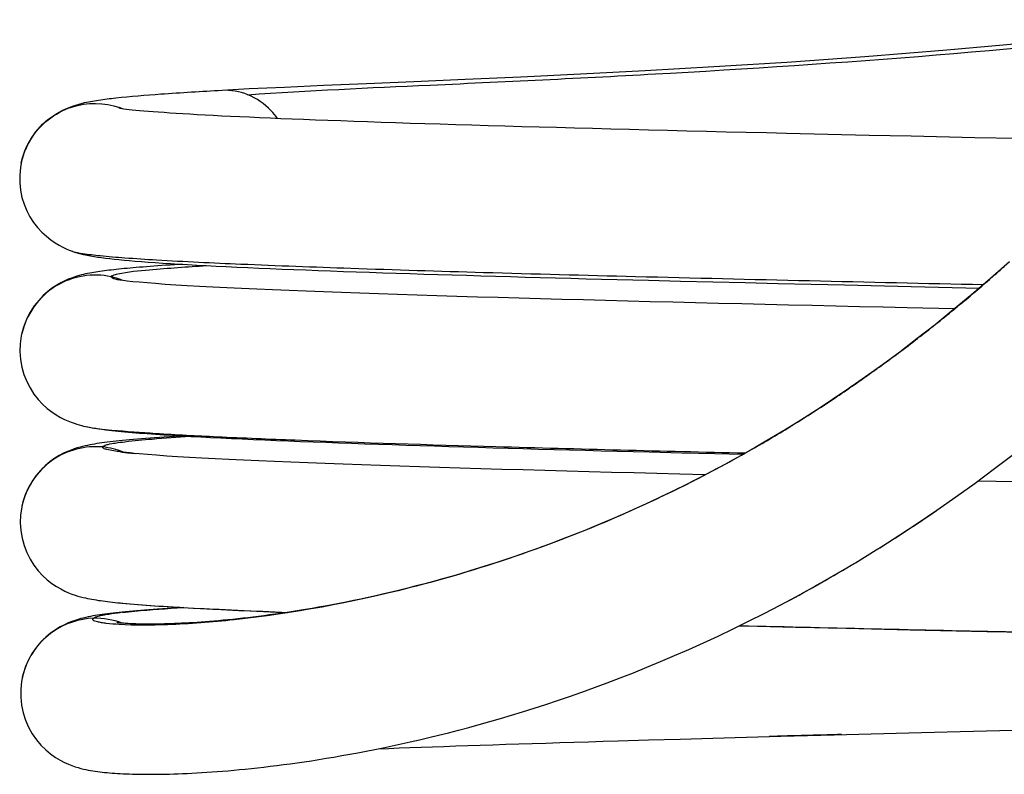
# Model space of a CAD drawing. Header units: millimetres. Extents: x 262 to 2160, y 848 to 2518.
# Tile 1 of 8: x 262 to 491, y 848 to 1024. Entities that reach past the tile are written whole.
import ezdxf

# ---------------------------------------------------------------- set-up
doc = ezdxf.new("R2010")
doc.units = ezdxf.units.MM
doc.header["$LTSCALE"] = 220.192598
doc.layers.add('00_COMPONENTS_11', color=7, linetype='CONTINUOUS')

msp = doc.modelspace()

# ---------------------------------------------------------------- linework, layer by layer
at = {"layer": '00_COMPONENTS_11', "color": 7, "linetype": 'Continuous'}
for p, q in [((309.05, 1007.28), (309.05, 1007.28)), ((285.28, 1003), (285.24, 1003.01)), ((459.86, 996.76), (450.17, 996.99)), ((469.65, 996.54), (459.86, 996.76)), ((484.48, 996.21), (469.65, 996.54)), ((494.43, 996), (484.48, 996.21)), ((262.26, 990.3), (262.26, 990.3)), ((274.21, 969.74), (274.24, 969.73)), ((284.81, 963.09), (284.71, 963.11)), ((415.87, 962.79), (423.38, 962.61)), ((423.38, 962.61), (430.96, 962.43)), ((430.96, 962.43), (438.61, 962.25)), ((438.61, 962.25), (446.31, 962.07)), ((446.31, 962.07), (454.05, 961.89)), ((454.05, 961.89), (469.64, 961.53)), ((469.64, 961.53), (485.51, 961.18)), ((262.34, 950.33), (262.33, 950.32)), ((458.97, 940.46), (455.09, 937.76)), ((455.9, 938.32), (455.26, 937.88)), ((455.48, 938.03), (455.26, 937.88)), ((455.9, 938.33), (455.48, 938.03)), ((277.23, 928.92), (277.68, 928.82)), ((416.16, 922.79), (423.83, 922.6)), ((423.83, 922.6), (430.44, 922.44)), ((432.55, 923.61), (432.02, 923.31)), ((426.5, 920.23), (423.22, 918.47)), ((424.13, 918.95), (423.4, 918.56)), ((423.87, 918.81), (423.4, 918.57)), ((424.13, 918.96), (423.87, 918.81)), ((493.68, 916.01), (485.15, 916.2)), ((262.42, 910.37), (262.41, 910.3)), ((456.63, 897.16), (461.48, 900.13)), ((461.48, 900.13), (462.8, 900.95)), ((299.97, 886.72), (298.67, 886.64)), ((442.63, 882.16), (451.48, 881.95)), ((451.48, 881.95), (460.38, 881.75)), ((460.38, 881.75), (469.31, 881.55)), ((469.31, 881.55), (487.22, 881.15)), ((487.22, 881.15), (505.11, 880.76)), ((262.51, 870.4), (262.48, 870.28)), ((487.16, 858), (496.48, 858.24)), ((401.31, 855.65), (408.44, 855.86)), ((408.44, 855.86), (415.8, 856.07)), ((415.8, 856.07), (423.39, 856.29)), ((423.39, 856.29), (431.21, 856.51)), ((431.21, 856.51), (439.25, 856.73)), ((437.65, 856.69), (436.55, 856.66)), ((439.25, 856.73), (451.71, 857.07)), ((445.98, 856.92), (443.99, 856.86)), ((451.71, 857.07), (460.28, 857.3)), ((453.36, 857.11), (452.43, 857.09)), ((460.28, 857.3), (469.05, 857.53)), ((469.05, 857.53), (478.01, 857.77)), ((478.01, 857.77), (487.16, 858))]:
    msp.add_line(p, q, dxfattribs=at)
for points in [[(546.37, 1023.72), (542.96, 1023.27), (519.63, 1020.58), (498.05, 1018.39), (477.89, 1016.58), (458.78, 1015.06), (440.65, 1013.78), (423.63, 1012.7), (407.6, 1011.78), (392.6, 1011), (378.65, 1010.34), (365.68, 1009.75), (353.7, 1009.24), (342.72, 1008.77), (332.68, 1008.35), (323.56, 1007.95), (315.37, 1007.57), (309.05, 1007.25)], [(450.17, 996.99), (440.6, 997.21), (435.87, 997.32), (431.18, 997.43), (426.53, 997.54), (421.92, 997.66), (417.36, 997.77), (412.86, 997.88), (408.4, 997.99), (404, 998.11), (399.66, 998.22), (395.37, 998.33), (391.15, 998.44), (387, 998.56), (382.91, 998.67), (378.89, 998.78), (374.94, 998.89), (371.06, 999.01), (367.26, 999.12), (363.54, 999.23), (359.89, 999.34), (356.33, 999.45), (352.85, 999.56), (349.45, 999.67), (346.13, 999.78), (342.9, 999.89), (339.76, 1000), (336.7, 1000.11), (333.73, 1000.22), (330.85, 1000.33), (328.06, 1000.44), (325.36, 1000.54), (322.75, 1000.65), (320.22, 1000.76), (317.79, 1000.86), (315.45, 1000.97), (313.2, 1001.07), (311.04, 1001.17), (308.97, 1001.27), (306.98, 1001.38), (305.09, 1001.48), (303.28, 1001.58), (301.56, 1001.67), (299.92, 1001.77), (298.37, 1001.87), (296.91, 1001.96), (295.53, 1002.06), (294.23, 1002.15), (293.01, 1002.24), (291.87, 1002.33), (290.82, 1002.41), (289.84, 1002.5), (288.95, 1002.58), (288.14, 1002.66), (287.4, 1002.74), (286.75, 1002.81), (286.18, 1002.88), (285.68, 1002.94), (285.28, 1003)], [(262.25, 990.3), (262.07, 989.24), (261.9, 987.46), (261.9, 985.7), (262.09, 983.98), (262.43, 982.31), (262.92, 980.71), (263.54, 979.2), (264.28, 977.78), (265.13, 976.48), (266.07, 975.27), (267.08, 974.18), (268.11, 973.23), (269.14, 972.41), (270.15, 971.71), (271.1, 971.14), (271.96, 970.68), (272.74, 970.32), (273.45, 970.02), (274.1, 969.78), (274.21, 969.74)], [(274.24, 969.73), (274.69, 969.57), (275.8, 969.25), (276.76, 969.01), (277.59, 968.82), (278.42, 968.66), (279.27, 968.52), (280.11, 968.39), (280.99, 968.26), (281.92, 968.14), (282.89, 968.03), (283.92, 967.91), (285.03, 967.8), (286.21, 967.69), (287.47, 967.57), (288.83, 967.46), (290.28, 967.35), (291.82, 967.23), (293.47, 967.11), (295.21, 967), (297.05, 966.88), (298.99, 966.76), (301.02, 966.65), (303.15, 966.53), (305.36, 966.41), (307.66, 966.3), (310.04, 966.18), (312.5, 966.06), (315.02, 965.95), (317.62, 965.84), (320.26, 965.72), (322.97, 965.61), (325.74, 965.5), (328.55, 965.39), (331.42, 965.28), (334.35, 965.18), (337.32, 965.07), (340.33, 964.96), (343.4, 964.86), (346.5, 964.75), (349.65, 964.65), (352.84, 964.55), (356.07, 964.44), (359.34, 964.34), (362.65, 964.24), (365.99, 964.14), (369.37, 964.04), (372.78, 963.94), (376.22, 963.84), (379.69, 963.74), (383.19, 963.65), (386.72, 963.55), (390.28, 963.45), (393.86, 963.36), (397.47, 963.26), (401.1, 963.17), (404.76, 963.07), (408.44, 962.98), (415.87, 962.79)], [(299.8, 966.72), (299.04, 966.67), (297.98, 966.6), (296.95, 966.54), (295.95, 966.47), (294.99, 966.4), (294.06, 966.34), (293.16, 966.27), (292.29, 966.21), (291.44, 966.14), (290.63, 966.08), (289.84, 966.02), (289.07, 965.95), (288.34, 965.89), (287.62, 965.83), (286.93, 965.76), (286.26, 965.7), (285.62, 965.64), (284.99, 965.57), (284.39, 965.51), (283.8, 965.45), (283.23, 965.38), (282.68, 965.32), (282.14, 965.25), (281.62, 965.18), (281.1, 965.11), (280.6, 965.04), (280.11, 964.97), (279.62, 964.89), (279.15, 964.82), (278.68, 964.73), (278.21, 964.65), (277.73, 964.55), (277.26, 964.45), (276.77, 964.34), (276.27, 964.22), (275.75, 964.08), (275.18, 963.91), (274.58, 963.72), (273.93, 963.49), (273.21, 963.21), (272.4, 962.86), (271.52, 962.42), (270.57, 961.88), (269.54, 961.2), (268.46, 960.38), (267.38, 959.42), (266.32, 958.3), (265.29, 957.01), (264.37, 955.59), (263.57, 954.04), (262.9, 952.37), (262.4, 950.62), (262.34, 950.33)], [(492.51, 967.3), (488.08, 963.39), (483.72, 959.64), (479.42, 956.06), (475.19, 952.64), (471.03, 949.38), (466.94, 946.26), (462.92, 943.29), (458.97, 940.46)], [(286.93, 962.8), (286.02, 962.91), (285.25, 963.02), (284.84, 963.08), (284.81, 963.09)], [(479.73, 956.32), (468.69, 956.56), (463.12, 956.69), (457.57, 956.82), (452.03, 956.94), (446.52, 957.07), (441.03, 957.2), (435.57, 957.33), (430.14, 957.46), (424.74, 957.59), (419.39, 957.72), (414.07, 957.85), (408.81, 957.98), (403.59, 958.12), (398.42, 958.25), (393.3, 958.39), (388.23, 958.52), (383.22, 958.66), (378.26, 958.8), (373.37, 958.94), (368.54, 959.08), (363.78, 959.22), (359.09, 959.37), (354.48, 959.51), (349.94, 959.66), (345.5, 959.81), (341.13, 959.96), (336.87, 960.11), (332.7, 960.26), (328.63, 960.42), (324.68, 960.57), (320.84, 960.73), (317.14, 960.89), (313.56, 961.06), (310.13, 961.22), (306.88, 961.38), (303.8, 961.55), (300.91, 961.72), (298.24, 961.88), (295.79, 962.04), (293.55, 962.2), (291.56, 962.36), (289.8, 962.51), (288.28, 962.66), (286.93, 962.8)], [(262.33, 950.32), (262.27, 950.02), (262.02, 948.2), (261.96, 946.36), (262.09, 944.54), (262.4, 942.75), (262.88, 941.03), (263.53, 939.4), (264.3, 937.88), (265.2, 936.48), (266.18, 935.23), (267.22, 934.11), (268.3, 933.13), (269.37, 932.3), (270.41, 931.61), (271.4, 931.03), (272.33, 930.56), (273.15, 930.19), (273.89, 929.89), (274.57, 929.65), (275.19, 929.45), (275.76, 929.28), (276.29, 929.14), (276.8, 929.01), (277.23, 928.92)], [(455.09, 937.76), (451.28, 935.19), (447.54, 932.73), (443.87, 930.4)], [(443.87, 930.4), (440.26, 928.16), (436.72, 926.04), (433.25, 924.01)], [(277.68, 928.82), (279.2, 928.54), (280.6, 928.33), (281.94, 928.15), (283.35, 927.98), (284.86, 927.82), (286.43, 927.67), (288.08, 927.53), (289.82, 927.39), (291.63, 927.25), (293.51, 927.12), (295.48, 926.99), (297.52, 926.86), (299.63, 926.73), (301.81, 926.61), (304.07, 926.49), (306.39, 926.37), (308.78, 926.25), (311.24, 926.13), (313.77, 926.01), (316.36, 925.9), (319.02, 925.78), (321.73, 925.67), (324.51, 925.55), (327.35, 925.44), (330.24, 925.33), (333.19, 925.22), (336.19, 925.11), (339.24, 925), (342.34, 924.9), (345.49, 924.79), (348.68, 924.68), (351.92, 924.58), (355.2, 924.47), (358.52, 924.37), (361.88, 924.27), (365.28, 924.16), (368.72, 924.06), (372.19, 923.96), (375.7, 923.86), (379.23, 923.76), (382.8, 923.66), (386.4, 923.56), (390.03, 923.46), (393.69, 923.37), (397.37, 923.27), (401.08, 923.17), (404.82, 923.08), (408.58, 922.98), (416.16, 922.79)], [(299.97, 926.71), (299.27, 926.67), (298, 926.59), (296.77, 926.51), (295.58, 926.43), (294.44, 926.35), (293.33, 926.27), (292.27, 926.19), (291.24, 926.11), (290.26, 926.03), (289.31, 925.95), (288.4, 925.88), (287.52, 925.8), (286.68, 925.72), (285.87, 925.64), (285.1, 925.56), (284.36, 925.48), (283.64, 925.41), (282.96, 925.33), (282.3, 925.24), (281.67, 925.16), (281.06, 925.08), (280.47, 924.99), (279.9, 924.91), (279.34, 924.81), (278.78, 924.72), (278.23, 924.61), (277.69, 924.5), (277.12, 924.38), (276.55, 924.24), (275.95, 924.09), (275.31, 923.9), (274.61, 923.68), (273.86, 923.42), (273.03, 923.08), (272.11, 922.67), (271.12, 922.15), (270.07, 921.51), (268.96, 920.72), (267.82, 919.76), (266.71, 918.66), (265.67, 917.41), (264.71, 916.02), (263.88, 914.53), (263.2, 912.97), (262.66, 911.35), (262.42, 910.37)], [(287.62, 922.73), (287.2, 922.78), (286.8, 922.83), (286.43, 922.87), (286.09, 922.91), (285.79, 922.95), (285.52, 922.99), (285.28, 923.02), (285.08, 923.05), (284.92, 923.08), (284.8, 923.1), (284.78, 923.11)], [(289.75, 922.52), (288.57, 922.63), (288.08, 922.68), (287.62, 922.73)], [(421.67, 917.66), (415.75, 917.81), (410.38, 917.94), (405.06, 918.08), (399.78, 918.22), (394.55, 918.35), (389.38, 918.49), (384.27, 918.63), (379.22, 918.77), (374.23, 918.92), (369.32, 919.06), (364.48, 919.2), (359.72, 919.35), (355.04, 919.5), (350.46, 919.64), (345.97, 919.79), (341.57, 919.94), (337.28, 920.1), (333.1, 920.25), (329.04, 920.4), (325.1, 920.56), (321.28, 920.72), (317.6, 920.88), (314.05, 921.04), (310.66, 921.2), (307.42, 921.36), (304.34, 921.52), (301.43, 921.69), (298.7, 921.86), (296.16, 922.02), (293.81, 922.19), (291.68, 922.36), (289.75, 922.52)], [(433.25, 924.01), (429.84, 922.08), (426.5, 920.23)], [(432.55, 923.61), (432.36, 923.5), (432.03, 923.32)], [(471.27, 906.45), (475.61, 909.39), (480.02, 912.48), (484.51, 915.72), (489.06, 919.11), (493.69, 922.65)], [(423.22, 918.47), (420, 916.79), (416.84, 915.19), (413.74, 913.66), (410.7, 912.19), (407.72, 910.8), (404.79, 909.46), (401.91, 908.19), (399.09, 906.97), (396.32, 905.81), (393.6, 904.69), (390.94, 903.63), (388.32, 902.61), (385.75, 901.64), (383.23, 900.71), (380.75, 899.82), (378.32, 898.97), (375.93, 898.16), (373.58, 897.38), (371.28, 896.64), (369.02, 895.93), (366.8, 895.24), (364.62, 894.59), (362.48, 893.97), (360.38, 893.37), (358.32, 892.81), (356.3, 892.26), (354.31, 891.74), (352.36, 891.24), (350.44, 890.77), (348.56, 890.31), (346.71, 889.88), (344.9, 889.47), (343.12, 889.07), (341.37, 888.69), (339.66, 888.33), (337.98, 887.99), (336.32, 887.67), (334.7, 887.35), (333.11, 887.06), (331.55, 886.78), (330.02, 886.51), (328.52, 886.25), (327.05, 886.01), (325.61, 885.78), (324.2, 885.56), (322.81, 885.36), (321.45, 885.16), (320.12, 884.98), (318.82, 884.8), (317.54, 884.64), (316.29, 884.48), (315.06, 884.33), (313.86, 884.2), (312.69, 884.07), (311.54, 883.95), (310.41, 883.83), (309.31, 883.73), (308.24, 883.63), (307.19, 883.54), (306.16, 883.45), (305.16, 883.38), (304.18, 883.3), (303.22, 883.24), (302.29, 883.18), (301.38, 883.12), (300.49, 883.08), (299.63, 883.03), (298.79, 882.99), (297.97, 882.96), (297.18, 882.93), (296.41, 882.9), (295.66, 882.88), (294.94, 882.87), (294.23, 882.85), (293.56, 882.85), (292.9, 882.84), (292.27, 882.84), (291.66, 882.84), (291.07, 882.84), (290.51, 882.85), (289.96, 882.86), (289.44, 882.87), (288.95, 882.89), (288.47, 882.9), (288.02, 882.92), (287.6, 882.94), (287.2, 882.96), (286.82, 882.98), (286.46, 883.01), (286.14, 883.03), (285.84, 883.06), (285.56, 883.08), (285.32, 883.1), (285.1, 883.12), (284.91, 883.15), (284.76, 883.17), (284.64, 883.18), (284.59, 883.19)], [(262.41, 910.3), (262.36, 910.07), (262.11, 908.28), (262.04, 906.47), (262.15, 904.66), (262.45, 902.89), (262.92, 901.17), (263.55, 899.53), (264.32, 897.99), (265.21, 896.57), (266.19, 895.29), (267.23, 894.16), (268.32, 893.17), (269.4, 892.33), (270.45, 891.63), (271.47, 891.04), (272.42, 890.56), (273.29, 890.17), (274.08, 889.86), (274.82, 889.6), (275.48, 889.39), (276.09, 889.22), (276.66, 889.08), (277.21, 888.95), (277.72, 888.84), (278.22, 888.73), (278.72, 888.64), (279.22, 888.55), (279.71, 888.47), (280.22, 888.39), (280.73, 888.32), (281.26, 888.25), (281.8, 888.18), (282.35, 888.11), (282.93, 888.04), (283.52, 887.97), (284.13, 887.91), (284.77, 887.84), (285.42, 887.78), (285.91, 887.73)], [(462.8, 900.95), (466.99, 903.63), (471.27, 906.45)], [(262.14, 867.65), (262.13, 865.8), (262.32, 863.97), (262.7, 862.18), (263.25, 860.45), (263.95, 858.82), (264.81, 857.3), (265.79, 855.89), (266.84, 854.64), (267.96, 853.53), (269.11, 852.58), (270.24, 851.78), (271.3, 851.14), (272.31, 850.62), (273.23, 850.2), (274.06, 849.87), (274.8, 849.61), (275.49, 849.4), (276.14, 849.22), (276.74, 849.07), (277.32, 848.94), (277.88, 848.82), (278.42, 848.72), (278.96, 848.63), (279.49, 848.55), (280.02, 848.48), (280.56, 848.41), (281.11, 848.34), (281.67, 848.28), (282.24, 848.23), (282.83, 848.18), (283.43, 848.13), (284.05, 848.08), (284.68, 848.04), (285.33, 848.01), (286.01, 847.97), (286.7, 847.94), (287.42, 847.92), (288.15, 847.89), (288.91, 847.87), (289.69, 847.86), (290.49, 847.85), (291.32, 847.84), (292.17, 847.84), (293.05, 847.84), (293.94, 847.85), (294.87, 847.86), (295.81, 847.88), (296.78, 847.9), (297.78, 847.93), (298.8, 847.97), (299.85, 848.01), (300.92, 848.06), (302.02, 848.11), (303.15, 848.17), (304.3, 848.24), (305.47, 848.31), (306.68, 848.4), (307.91, 848.49), (309.16, 848.58), (310.45, 848.69), (311.76, 848.81), (313.1, 848.93), (314.47, 849.07), (315.87, 849.21), (317.3, 849.36), (318.76, 849.53), (320.25, 849.71), (321.78, 849.89), (323.33, 850.09), (324.92, 850.31), (326.53, 850.53), (328.19, 850.77), (329.87, 851.02), (331.59, 851.29), (333.34, 851.57), (335.13, 851.87), (336.95, 852.19), (338.81, 852.52), (340.71, 852.87), (342.64, 853.24), (344.61, 853.63), (346.62, 854.03), (348.67, 854.46), (350.75, 854.91), (352.88, 855.39), (355.05, 855.89), (357.26, 856.41), (359.51, 856.96), (361.8, 857.53), (364.13, 858.13), (366.51, 858.76), (368.94, 859.43), (371.41, 860.12), (373.92, 860.85), (376.48, 861.61), (379.09, 862.4), (381.75, 863.24), (384.46, 864.11), (387.22, 865.03), (390.03, 865.99), (392.9, 867), (395.82, 868.05), (398.79, 869.15), (401.82, 870.31), (404.9, 871.51), (408.04, 872.78), (411.24, 874.11), (414.5, 875.5), (417.82, 876.95), (421.2, 878.48), (424.65, 880.07), (428.16, 881.75), (431.74, 883.5), (435.38, 885.34), (439.09, 887.27), (442.86, 889.29), (446.71, 891.4), (450.62, 893.62), (454.61, 895.95), (456.63, 897.16)], [(286.58, 885.71), (285.8, 885.64), (285.05, 885.56), (284.33, 885.48), (283.64, 885.41), (282.98, 885.33), (282.34, 885.25), (281.73, 885.17), (281.13, 885.09), (280.56, 885.01), (280, 884.92), (279.45, 884.83), (278.91, 884.74), (278.37, 884.64), (277.83, 884.53), (277.28, 884.41), (276.71, 884.27), (276.12, 884.12), (275.49, 883.94), (274.8, 883.72), (274.04, 883.45), (273.22, 883.13), (272.31, 882.71), (271.3, 882.19), (270.22, 881.54), (269.1, 880.76), (267.97, 879.83), (266.84, 878.72), (265.79, 877.46), (264.82, 876.08), (263.97, 874.56), (263.26, 872.94)], [(285.91, 887.73), (287.61, 887.58), (289.4, 887.43), (291.29, 887.28), (293.3, 887.14), (295.41, 887), (297.62, 886.86), (299.94, 886.72), (302.35, 886.58), (304.85, 886.45), (307.45, 886.32), (310.14, 886.18), (312.92, 886.05), (315.78, 885.92), (318.73, 885.8), (321.75, 885.67), (324.24, 885.57)], [(288.23, 885.87), (287.39, 885.79), (286.58, 885.71)], [(298.67, 886.64), (297.45, 886.56), (296.27, 886.48), (295.14, 886.4), (294.04, 886.32), (292.98, 886.25), (291.96, 886.17), (290.97, 886.09), (290.02, 886.02), (289.11, 885.94), (288.23, 885.87)], [(429.62, 882.47), (433.83, 882.36), (442.63, 882.16)], [(263.26, 872.94), (262.71, 871.25), (262.51, 870.4)], [(262.48, 870.28), (262.34, 869.51), (262.14, 867.65)], [(345.44, 853.79), (347.84, 853.89), (350.31, 853.98), (352.83, 854.07), (355.42, 854.16), (358.06, 854.25), (360.76, 854.35), (363.52, 854.44), (366.34, 854.54), (369.22, 854.64), (372.16, 854.73), (375.16, 854.83), (378.22, 854.93), (381.34, 855.03), (384.52, 855.13), (387.76, 855.23), (391.05, 855.34), (394.41, 855.44), (397.83, 855.54), (401.31, 855.65)]]:
    msp.add_lwpolyline(points, dxfattribs=at)
for centre, radius, start, end in [((279.76, 987.8), 16.34, 68.1986, 70.7275), ((279.56, 986.6), 17.7, 148.4113, 149.7882), ((279.3, 986.72), 17.42, 155.4105, 158.2413), ((279.44, 986.66), 17.57, 153.137, 155.4115), ((279.53, 986.62), 17.67, 149.7873, 153.1364), ((279.36, 986.73), 17.47, 163.6651, 168.1972), ((279.13, 986.79), 17.24, 161.1289, 163.661), ((279.1, 986.8), 17.21, 158.2412, 161.123), ((220.46, 1270.91), 407.67, 311.1542, 311.6361), ((279.63, 947.54), 16.64, 71.5942, 77.6765), ((229.93, 1260.02), 393.24, 309.7721, 311.1597), ((279.4, 946.83), 17.39, 67.8668, 71.6151), ((238.13, 1250.22), 380.47, 309.4748, 309.7661), ((246.46, 1240.04), 367.31, 307.7986, 309.4816), ((255.34, 1228.6), 352.83, 305.8828, 307.702), ((261.86, 1219.59), 341.71, 304.601, 305.6721), ((259.38, 1223.06), 345.97, 305.6703, 305.8776), ((266.01, 1213.56), 334.39, 303.791, 304.2655), ((264.78, 1215.38), 336.59, 304.2652, 304.466), ((268.36, 1210.03), 330.15, 301.869, 303.7934), ((271.18, 1205.48), 324.8, 299.7893, 301.7368), ((269.93, 1207.54), 327.2, 301.7348, 301.8661), ((295.83, 1002.91), 80.6, 262.6014, 263.4801), ((298.11, 1022.45), 100.27, 263.4537, 263.602), ((298.88, 1029.28), 107.14, 263.6019, 263.7407), ((301.5, 1053.56), 131.56, 263.7596, 264.4449), ((272.91, 1202.47), 321.32, 298.0737, 299.6812), ((264.63, 1215.5), 371.77, 304.1765, 304.5532), ((267.58, 1211.14), 366.5, 302.4528, 304.1787), ((269.39, 1208.31), 363.14, 302.2368, 302.4502), ((269.81, 1207.64), 362.36, 301.9344, 302.2369), ((273.24, 1201.92), 355.69, 298.0385, 301.0379), ((298.95, 763.58), 122.72, 96.1399, 96.3782), ((279.71, 866.7), 17.59, 160.9539, 167.8443)]:
    msp.add_arc(centre, radius, start, end, dxfattribs=at)
for points, knots in [([(315.06, 1006.23), (329.2, 1007.22), (362.04, 1008.67), (438.93, 1012.31), (501.62, 1017.21), (545.41, 1022.59)], [0, 0, 0, 0, 0.184036, 0.426938, 1, 1, 1, 1]), ([(262.26, 990.3), (262.8, 992.88), (264.93, 997.44), (270.28, 1002.19), (275.64, 1004.21), (280.34, 1005.04), (286.42, 1005.78), (296.02, 1006.54), (304.28, 1007.03), (309.05, 1007.28)], [0, 0, 0, 0, 0.147494, 0.270326, 0.391087, 0.4622, 0.537394, 0.733311, 1, 1, 1, 1]), ([(321.99, 1000.68), (321.53, 1001.31), (319.62, 1003.6), (317.1, 1005.4), (315.06, 1006.23)], [0, 0, 0, 0, 0.264803, 1, 1, 1, 1]), ([(264.47, 995.87), (266.58, 999.3), (273.24, 1004.62), (281.63, 1004.46), (285.15, 1003.22)], [0, 0, 0, 0, 0.518796, 1, 1, 1, 1]), ([(285.2, 1003.07), (285.18, 1003.09), (285.14, 1003.14), (285.13, 1003.2), (285.13, 1003.23)], [0, 0, 0, 0, 0.543449, 1, 1, 1, 1]), ([(285.29, 1002.99), (285.27, 1003), (285.24, 1003.03), (285.21, 1003.05), (285.2, 1003.07)], [0, 0, 0, 0, 0.53136, 1, 1, 1, 1]), ([(274.24, 969.73), (274.99, 969.47), (277.13, 969.13), (281.18, 968.64), (286.93, 968.18), (297.86, 967.47), (315.41, 966.65), (340.79, 965.71), (371.46, 964.77), (420.59, 963.47), (459.42, 962.58), (486.43, 961.99)], [0, 0, 0, 0, 0.011232, 0.030463, 0.057663, 0.092669, 0.185173, 0.305743, 0.451402, 0.618517, 1, 1, 1, 1]), ([(284.75, 964.47), (287.17, 965), (294.08, 965.62), (300.96, 966.14), (305.38, 966.41)], [0, 0, 0, 0, 0.358732, 1, 1, 1, 1]), ([(283.18, 963.8), (278.97, 964.72), (269.12, 963.22), (263.3, 954.88), (262.34, 950.33)], [0, 0, 0, 0, 0.481055, 1, 1, 1, 1]), ([(284.71, 963.11), (284.31, 963.19), (283.85, 963.28), (283.16, 963.64), (283.18, 963.8)], [0, 0, 0, 0, 0.709817, 1, 1, 1, 1]), ([(283.18, 963.8), (283.21, 963.98), (283.87, 964.26), (284.36, 964.38), (284.75, 964.47)], [0, 0, 0, 0, 0.307841, 1, 1, 1, 1]), ([(277.4, 928.88), (279.36, 928.47), (284.78, 927.93), (294.95, 927.18), (309.2, 926.45), (335.62, 925.35), (376.63, 924.09), (411.58, 923.2), (430.94, 922.74)], [0, 0, 0, 0, 0.039204, 0.105965, 0.199242, 0.317644, 0.621991, 1, 1, 1, 1]), ([(281.18, 924.13), (281.2, 924.28), (281.76, 924.55), (282.7, 924.8), (284.38, 925.1), (287.77, 925.55), (293.59, 926.08), (298.65, 926.43), (301.58, 926.62)], [0, 0, 0, 0, 0.023037, 0.073573, 0.153745, 0.263805, 0.573298, 1, 1, 1, 1]), ([(281.18, 924.13), (277.2, 924.5), (268.39, 922.3), (263.33, 914.57), (262.42, 910.37)], [0, 0, 0, 0, 0.481179, 1, 1, 1, 1]), ([(285.45, 922.99), (284.36, 923.13), (282.93, 923.37), (281.58, 923.7), (281.16, 924), (281.18, 924.13)], [0, 0, 0, 0, 0.730335, 0.917414, 1, 1, 1, 1]), ([(423.4, 918.56), (417.18, 915.27), (394.42, 904.15), (370.35, 895.77), (352.63, 891.27)], [0, 0, 0, 0, 0.277744, 1, 1, 1, 1]), ([(352.63, 891.27), (339.23, 887.87), (320.46, 884.35), (297.76, 882.6), (288.8, 882.53), (285.06, 882.76)], [0, 0, 0, 0, 0.607295, 0.835328, 1, 1, 1, 1]), ([(285.66, 887.75), (290.8, 887.26), (303.69, 886.48), (316.58, 885.9), (324.32, 885.59)], [0, 0, 0, 0, 0.400212, 1, 1, 1, 1]), ([(285.83, 885.59), (286.77, 885.7), (291.48, 886.15), (296.21, 886.47), (300, 886.71)], [0, 0, 0, 0, 0.199333, 1, 1, 1, 1]), ([(279.14, 884.2), (275.79, 884.11), (268.76, 881.82), (264.25, 875.84), (263.08, 872.44)], [0, 0, 0, 0, 0.482357, 1, 1, 1, 1]), ([(285.06, 882.76), (284.06, 882.82), (282.68, 882.92), (281.01, 883.16), (280.1, 883.33), (279.47, 883.53), (279.05, 883.68), (278.87, 884.02), (279.06, 884.15), (279.14, 884.2)], [0, 0, 0, 0, 0.447542, 0.620525, 0.757599, 0.857631, 0.920791, 0.955055, 1, 1, 1, 1]), ([(279.14, 884.2), (279.17, 884.38), (279.85, 884.65), (280.94, 884.93), (282.92, 885.26), (284.43, 885.44), (285.32, 885.54)], [0, 0, 0, 0, 0.084604, 0.275822, 0.580732, 1, 1, 1, 1]), ([(429.67, 882.5), (451.68, 881.97), (496.94, 880.96), (565.2, 879.52), (622.38, 878.3), (666.65, 877.29), (697.48, 876.55), (725.99, 875.8), (751.72, 875.05), (774.27, 874.3), (793.28, 873.55), (806.76, 872.89), (815.54, 872.33), (820.59, 871.94), (824.51, 871.56), (827.49, 871.2), (829.11, 870.81), (830.15, 870.55), (830.22, 870.3)], [0, 0, 0, 0, 0.164764, 0.338759, 0.510868, 0.592755, 0.670082, 0.7416, 0.806166, 0.862734, 0.910431, 0.948484, 0.963714, 0.976324, 0.986261, 0.993503, 0.998049, 1, 1, 1, 1])]:
    msp.add_open_spline(points, degree=3, knots=knots, dxfattribs=at)
for points in [[(315.06, 1006.23), (313.18, 1006.99), (311.08, 1007.35), (309.05, 1007.25)], [(471.58, 949.8), (471.43, 949.68), (471.27, 949.56), (471.11, 949.44)], [(286.05, 922.92), (284.5, 923.55), (282.84, 923.97), (281.18, 924.13)], [(285.75, 883.07), (283.66, 883.85), (281.38, 884.26), (279.14, 884.2)], [(443.99, 856.86), (441.88, 856.8), (439.77, 856.75), (437.65, 856.69)], [(452.43, 857.09), (450.28, 857.03), (448.13, 856.97), (445.98, 856.92)]]:
    msp.add_open_spline(points, degree=3, dxfattribs=at)

doc.saveas('drawing.dxf')
